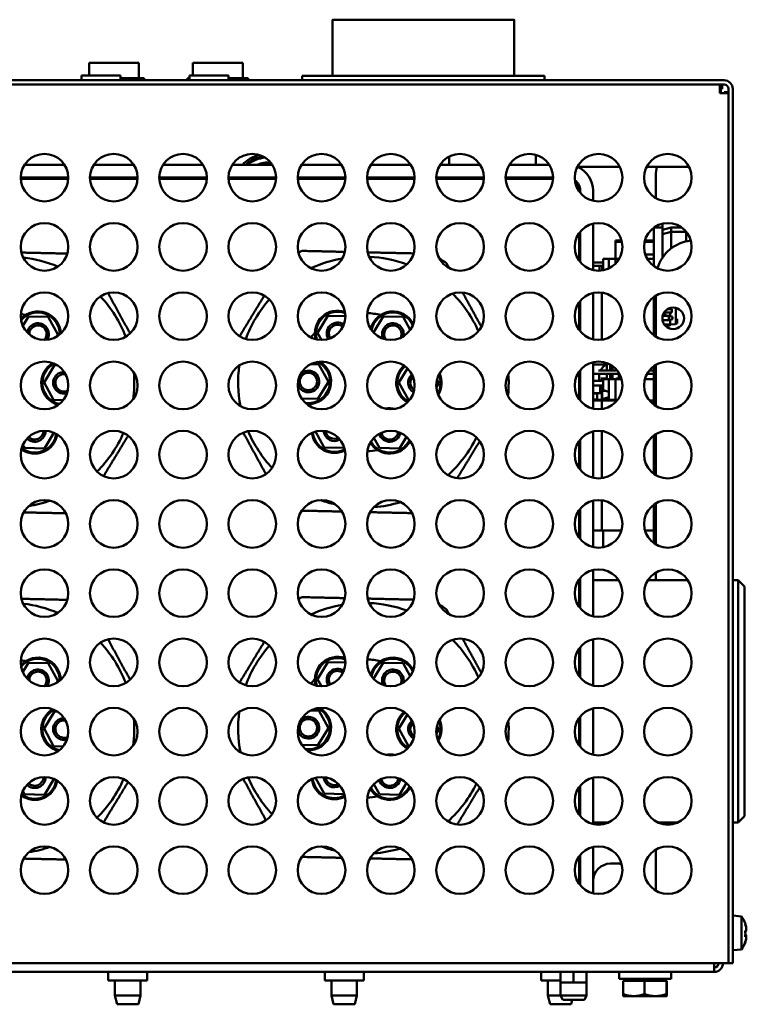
# Model space of a CAD drawing. Header units: millimetres. Extents: x 696 to 2238, y 227 to 1954.
# Tile 7 of 8: x 1503 to 1671, y 1727 to 1954. Entities that reach past the tile are written whole.
import ezdxf

# ---------------------------------------------------------------- set-up
doc = ezdxf.new("R2010")
doc.units = ezdxf.units.MM
doc.header["$LTSCALE"] = 7.142857
doc.layers.add('Видимый контур (ГОСТ)', color=7, linetype='Continuous', lineweight=50)

msp = doc.modelspace()

# ---------------------------------------------------------------- linework, layer by layer
at = {"layer": 'Видимый контур (ГОСТ)'}
for p, q in [((1617.49, 1954.35), (1575.49, 1954.35)), ((1575.49, 1941.35), (1575.49, 1954.35)), ((1617.49, 1941.35), (1617.49, 1954.35)), ((1530.74, 1944.35), (1519.24, 1944.35)), ((1519.24, 1941.42), (1519.24, 1944.35)), ((1530.74, 1940.85), (1530.74, 1944.35)), ((1554.74, 1944.35), (1543.24, 1944.35)), ((1543.24, 1941.42), (1543.24, 1944.35)), ((1554.74, 1940.85), (1554.74, 1944.35)), ((1517.49, 1941.42), (1526.49, 1941.42)), ((1517.49, 1940.35), (1517.49, 1941.42)), ((1526.49, 1940.35), (1526.49, 1941.42)), ((1531.99, 1940.85), (1526.49, 1940.85)), ((1531.99, 1940.35), (1531.99, 1940.85)), ((1542.49, 1940.85), (1541.99, 1940.85)), ((1541.99, 1940.35), (1541.99, 1940.85)), ((1542.49, 1941.42), (1551.49, 1941.42)), ((1542.49, 1940.35), (1542.49, 1941.42)), ((1551.49, 1940.35), (1551.49, 1941.42)), ((1555.99, 1940.85), (1551.49, 1940.85)), ((1555.99, 1940.35), (1555.99, 1940.85)), ((1624.49, 1941.35), (1568.49, 1941.35)), ((1568.49, 1940.35), (1568.49, 1941.35)), ((1624.49, 1940.35), (1624.49, 1941.35)), ((1665.96, 1940.35), (1334.96, 1940.35)), ((1334.96, 1939.35), (1665.96, 1939.35)), ((1664.96, 1937.35), (1664.96, 1939.35)), ((1664.96, 1938.35), (1665.26, 1938.35)), ((1665.19, 1937.35), (1665.19, 1938.35)), ((1665.26, 1938.35), (1665.26, 1939.35)), ((1665.48, 1938.35), (1665.26, 1938.35)), ((1665.48, 1938.35), (1665.48, 1939.35)), ((1666.96, 1736.35), (1666.96, 1938.35)), ((1667.96, 1736.35), (1667.96, 1938.35)), ((1666.96, 1937.35), (1664.96, 1937.35)), ((1665.96, 1937.35), (1665.96, 1937.64)), ((1665.96, 1937.64), (1666.96, 1937.64)), ((1558.05, 1923.03), (1557.96, 1922.94)), ((1558.17, 1923.01), (1558.05, 1923.03)), ((1602.44, 1920.85), (1602.44, 1922.73)), ((1622.44, 1923.15), (1622.44, 1920.85)), ((1513.57, 1920.85), (1504.35, 1920.85)), ((1529.57, 1920.85), (1520.35, 1920.85)), ((1545.57, 1920.85), (1536.35, 1920.85)), ((1561.57, 1920.85), (1552.35, 1920.85)), ((1577.57, 1920.85), (1568.35, 1920.85)), ((1593.57, 1920.85), (1584.35, 1920.85)), ((1609.57, 1920.85), (1600.35, 1920.85)), ((1625.57, 1920.85), (1616.35, 1920.85)), ((1632.08, 1920.35), (1641.86, 1920.35)), ((1648.06, 1920.35), (1657.86, 1920.35)), ((1503.46, 1917.85), (1514.46, 1917.85)), ((1519.46, 1917.85), (1530.46, 1917.85)), ((1519.59, 1917.85), (1519.59, 1917.6)), ((1524.39, 1917.85), (1524.39, 1917.6)), ((1535.46, 1917.85), (1546.46, 1917.85)), ((1551.46, 1917.85), (1562.46, 1917.85)), ((1567.46, 1917.85), (1578.46, 1917.85)), ((1577.99, 1917.85), (1577.99, 1917.6)), ((1583.46, 1917.85), (1594.46, 1917.85)), ((1599.46, 1917.85), (1610.46, 1917.85)), ((1602.44, 1917.6), (1602.44, 1917.85)), ((1615.46, 1917.85), (1626.46, 1917.85)), ((1622.44, 1917.85), (1622.44, 1917.6)), ((1650.19, 1918.35), (1650.19, 1913.1)), ((1503.47, 1917.6), (1514.46, 1917.6)), ((1519.47, 1917.6), (1530.46, 1917.6)), ((1535.47, 1917.6), (1546.46, 1917.6)), ((1551.47, 1917.6), (1562.46, 1917.6)), ((1567.47, 1917.6), (1578.46, 1917.6)), ((1583.47, 1917.6), (1594.46, 1917.6)), ((1599.47, 1917.6), (1610.46, 1917.6)), ((1615.47, 1917.6), (1626.46, 1917.6)), ((1632.69, 1914.39), (1632.69, 1914.85)), ((1635.69, 1912.5), (1635.69, 1914.85)), ((1635.69, 1896.5), (1635.69, 1907.2)), ((1650.1, 1906.54), (1650.1, 1906.35)), ((1651.69, 1907.2), (1651.69, 1906.35)), ((1632.44, 1904.97), (1632.44, 1898.73)), ((1632.69, 1898.39), (1632.69, 1905.31)), ((1649.69, 1897.43), (1649.69, 1906.27)), ((1651.69, 1906.35), (1649.8, 1906.35)), ((1651.69, 1899.32), (1651.69, 1906.35)), ((1651.69, 1905.8), (1653.69, 1906.3)), ((1651.69, 1904.8), (1653.69, 1905.3)), ((1653.69, 1906.3), (1653.69, 1905.3)), ((1653.69, 1906.3), (1656.2, 1906.3)), ((1653.69, 1905.3), (1653.69, 1901.47)), ((1653.69, 1905.3), (1657.19, 1905.3)), ((1657.19, 1905.38), (1657.19, 1903.12)), ((1640.85, 1903.32), (1640.86, 1903.32)), ((1640.85, 1903.32), (1640.85, 1903.02)), ((1640.85, 1903.02), (1640.86, 1903.02)), ((1640.86, 1903.32), (1640.87, 1903.32)), ((1640.86, 1903.32), (1640.86, 1903.02)), ((1640.86, 1903.02), (1640.87, 1903.02)), ((1640.87, 1903.32), (1642.26, 1903.32)), ((1640.87, 1903.32), (1640.87, 1903.02)), ((1640.87, 1903.02), (1640.9, 1903.02)), ((1640.9, 1903.02), (1642.34, 1903.02)), ((1640.9, 1899.13), (1640.9, 1903.02)), ((1647.59, 1903.02), (1649.69, 1903.02)), ((1647.66, 1903.32), (1649.69, 1903.32)), ((1649.69, 1900.07), (1647.76, 1900.07)), ((1651.69, 1899.9), (1652.03, 1899.81)), ((1638.05, 1898.26), (1635.69, 1898.26)), ((1635.69, 1897.51), (1637.15, 1897.51)), ((1637.15, 1897.51), (1637.75, 1897.51)), ((1637.15, 1896.35), (1637.15, 1897.51)), ((1638.05, 1897.51), (1637.75, 1897.51)), ((1637.75, 1896.41), (1637.75, 1897.51)), ((1639.35, 1899.13), (1638.05, 1899.13)), ((1638.05, 1899.13), (1638.05, 1896.59)), ((1640.85, 1899.13), (1639.35, 1899.13)), ((1639.35, 1899.13), (1639.35, 1896.89)), ((1641.74, 1899.13), (1640.85, 1899.13)), ((1640.85, 1899.13), (1640.85, 1897.95)), ((1649.69, 1899.13), (1648.18, 1899.13)), ((1638.05, 1896.59), (1638.3, 1896.52)), ((1638.05, 1896.59), (1638.05, 1896.46)), ((1635.69, 1880.5), (1635.69, 1891.2)), ((1637.69, 1880.4), (1637.69, 1891.3)), ((1650.19, 1881.1), (1650.19, 1890.6)), ((1632.44, 1888.97), (1632.44, 1882.73)), ((1632.69, 1882.39), (1632.69, 1889.31)), ((1649.69, 1881.43), (1649.69, 1890.27)), ((1652.24, 1886.61), (1652.03, 1886.61)), ((1652.06, 1886.66), (1653.9, 1886.66)), ((1652.22, 1886.61), (1652.25, 1886.61)), ((1652.22, 1886.61), (1652.22, 1886.61)), ((1652.24, 1885.93), (1652.24, 1886.61)), ((1652.25, 1886.61), (1652.25, 1885.93)), ((1652.72, 1886.02), (1652.25, 1886.02)), ((1653.06, 1885.93), (1652.72, 1886.02)), ((1652.84, 1887.46), (1653.9, 1887.46)), ((1653.49, 1887.75), (1653.49, 1887.46)), ((1653.49, 1886.66), (1653.49, 1885.84)), ((1653.9, 1887.46), (1653.9, 1886.66)), ((1654.79, 1887.78), (1654.79, 1884.98)), ((1505.22, 1885.76), (1503.93, 1883.64)), ((1509.83, 1885.66), (1505.22, 1885.76)), ((1512.05, 1881.61), (1509.83, 1885.66)), ((1574.44, 1885.92), (1572.04, 1881.97)), ((1578.46, 1885.83), (1574.44, 1885.92)), ((1587.22, 1885.76), (1584.97, 1882.07)), ((1591.83, 1885.66), (1587.22, 1885.76)), ((1593.46, 1882.68), (1591.83, 1885.66)), ((1651.72, 1884.93), (1653.15, 1884.93)), ((1651.75, 1885.93), (1653.15, 1885.93)), ((1651.77, 1884.72), (1651.77, 1884.93)), ((1653.49, 1883.94), (1652.07, 1884.01)), ((1652.1, 1883.97), (1652.17, 1883.97)), ((1652.17, 1883.88), (1652.17, 1883.97)), ((1652.19, 1883.95), (1652.17, 1883.96)), ((1652.19, 1883.95), (1652.19, 1883.85)), ((1653.45, 1883.87), (1652.19, 1883.87)), ((1653.45, 1883.79), (1652.23, 1883.79)), ((1653.15, 1885.93), (1654.05, 1885.68)), ((1653.15, 1884.93), (1653.15, 1885.93)), ((1653.15, 1884.93), (1654.05, 1885.18)), ((1653.49, 1885.02), (1653.49, 1884.04)), ((1653.49, 1884.04), (1653.49, 1883.94)), ((1654.69, 1884), (1653.49, 1883.94)), ((1653.49, 1883.94), (1653.49, 1883.91)), ((1653.57, 1883.94), (1653.57, 1883.91)), ((1654.05, 1885.68), (1654.05, 1885.18)), ((1655.1, 1885.15), (1654.79, 1885.15)), ((1655.1, 1885.08), (1654.79, 1885.08)), ((1654.79, 1884.98), (1654.79, 1884.42)), ((1655.1, 1884.95), (1654.79, 1884.95)), ((1655.1, 1884.77), (1654.79, 1884.77)), ((1655.1, 1884.67), (1654.79, 1884.67)), ((1655.1, 1884.57), (1654.79, 1884.57)), ((1654.79, 1884.42), (1654.79, 1884.1)), ((1655.1, 1884.39), (1654.79, 1884.39)), ((1655.1, 1884.25), (1654.79, 1884.25)), ((1655.1, 1884.17), (1654.79, 1884.17)), ((1655.1, 1884.17), (1654.79, 1884.17)), ((1655.1, 1885.15), (1655.1, 1885.08)), ((1655.1, 1885.08), (1655.1, 1884.95)), ((1655.1, 1884.95), (1655.1, 1884.77)), ((1655.1, 1884.77), (1655.1, 1884.67)), ((1655.1, 1884.67), (1655.1, 1884.57)), ((1655.1, 1884.57), (1655.1, 1884.39)), ((1655.1, 1884.39), (1655.1, 1884.25)), ((1655.1, 1884.25), (1655.1, 1884.17)), ((1655.1, 1884.17), (1655.1, 1884.17)), ((1511.75, 1881.11), (1512.05, 1881.61)), ((1572.04, 1881.97), (1572.93, 1880.35)), ((1652.72, 1883.48), (1652.53, 1883.48)), ((1653.1, 1883.38), (1652.72, 1883.48)), ((1653.1, 1883.38), (1653.1, 1883.1)), ((1572.31, 1874.7), (1570.46, 1874.75)), ((1574.53, 1870.65), (1572.31, 1874.7)), ((1635.69, 1864.5), (1635.69, 1875.2)), ((1635.69, 1874.69), (1638.93, 1874.69)), ((1639.65, 1874.65), (1639.65, 1873.32)), ((1511.24, 1874.49), (1508.84, 1870.55)), ((1511.94, 1874.48), (1511.24, 1874.49)), ((1592.81, 1873.78), (1590.84, 1870.55)), ((1632.44, 1872.97), (1632.44, 1866.73)), ((1632.69, 1866.39), (1632.69, 1873.31)), ((1636.9, 1872.52), (1635.69, 1872.52)), ((1636.9, 1873.32), (1641.23, 1873.32)), ((1636.9, 1872.52), (1641.77, 1872.52)), ((1638.9, 1873.32), (1638.9, 1874.52)), ((1639.65, 1872.52), (1639.65, 1871.29)), ((1640.15, 1874.34), (1640.15, 1873.32)), ((1640.15, 1872.52), (1640.15, 1871.29)), ((1641.65, 1872.52), (1641.65, 1871.41)), ((1648.15, 1872.52), (1649.69, 1872.52)), ((1648.69, 1873.32), (1649.69, 1873.32)), ((1649.69, 1865.43), (1649.69, 1874.27)), ((1650.19, 1865.1), (1650.19, 1874.6)), ((1508.84, 1870.55), (1511.06, 1866.5)), ((1572.13, 1866.71), (1574.53, 1870.65)), ((1590.84, 1870.55), (1593.06, 1866.5)), ((1599.49, 1869.36), (1600.08, 1870.34)), ((1600.08, 1870.34), (1599.62, 1871.17)), ((1632.69, 1870.32), (1632.44, 1870.32)), ((1638.05, 1870.92), (1635.69, 1870.92)), ((1637.1, 1871.97), (1637.1, 1871.27)), ((1637.1, 1871.27), (1637.1, 1870.97)), ((1637.1, 1870.97), (1637.1, 1870.92)), ((1637.1, 1870.97), (1638.05, 1870.97)), ((1638.6, 1871.47), (1637.5, 1871.47)), ((1639.35, 1871.29), (1638.05, 1871.29)), ((1638.05, 1871.29), (1638.05, 1868.75)), ((1638.9, 1871.47), (1638.6, 1871.47)), ((1640.85, 1871.29), (1639.35, 1871.29)), ((1639.35, 1871.29), (1639.35, 1868.37)), ((1642.27, 1871.29), (1640.85, 1871.29)), ((1640.85, 1871.29), (1640.85, 1866.48)), ((1641.15, 1871.42), (1641.65, 1871.42)), ((1641.65, 1871.41), (1642.15, 1871.41)), ((1642.15, 1871.69), (1642.15, 1871.41)), ((1642.15, 1871.42), (1642.24, 1871.42)), ((1649.69, 1871.29), (1647.66, 1871.29)), ((1647.86, 1871.29), (1647.66, 1871.29)), ((1632.69, 1869.82), (1632.44, 1869.82)), ((1632.44, 1868.94), (1632.69, 1868.94)), ((1632.44, 1868.62), (1632.69, 1868.87)), ((1635.69, 1869.82), (1637.3, 1869.82)), ((1637.3, 1868.08), (1635.69, 1868.08)), ((1635.69, 1867.96), (1636.6, 1867.96)), ((1636.6, 1868.08), (1636.6, 1867.96)), ((1636.6, 1868.08), (1636.6, 1866.48)), ((1636.6, 1867.96), (1636.6, 1866.61)), ((1637.3, 1868.08), (1637.3, 1869.82)), ((1637.8, 1869.82), (1637.3, 1869.82)), ((1637.3, 1868.08), (1637.7, 1868.08)), ((1637.7, 1866.48), (1637.7, 1868.08)), ((1637.8, 1869.82), (1637.8, 1866.48)), ((1637.8, 1869.82), (1638.05, 1869.82)), ((1637.8, 1868.61), (1638.54, 1868.61)), ((1638.05, 1868.75), (1639.35, 1868.37)), ((1639.35, 1868.37), (1639.35, 1867.12)), ((1511.06, 1866.5), (1513.28, 1866.45)), ((1568.39, 1866.79), (1572.13, 1866.71)), ((1593.06, 1866.5), (1593.32, 1866.49)), ((1636.6, 1866.61), (1635.69, 1866.61)), ((1635.69, 1866.48), (1637.3, 1866.48)), ((1637.69, 1866.35), (1635.69, 1866.35)), ((1636.6, 1866.61), (1636.6, 1866.48)), ((1637.3, 1866.35), (1637.3, 1866.48)), ((1637.3, 1866.48), (1641.31, 1866.48)), ((1637.69, 1864.4), (1637.69, 1866.35)), ((1641.21, 1866.35), (1637.69, 1866.35)), ((1639.35, 1867.12), (1638.05, 1866.75)), ((1638.05, 1866.75), (1638.05, 1866.48)), ((1639.35, 1867.12), (1639.35, 1866.48)), ((1649.69, 1866.35), (1648.72, 1866.35)), ((1508.93, 1855.28), (1511.13, 1858.9)), ((1571.55, 1859.17), (1573.54, 1855.54)), ((1635.69, 1848.5), (1635.69, 1859.2)), ((1637.69, 1848.4), (1637.69, 1859.3)), ((1585.04, 1857.71), (1586.31, 1855.39)), ((1590.93, 1855.28), (1592.58, 1857.99)), ((1632.44, 1856.97), (1632.44, 1850.73)), ((1632.69, 1850.39), (1632.69, 1857.31)), ((1649.69, 1849.43), (1649.69, 1858.27)), ((1650.19, 1849.1), (1650.19, 1858.6)), ((1503.93, 1856.08), (1504.31, 1855.39)), ((1504.31, 1855.39), (1508.93, 1855.28)), ((1573.54, 1855.54), (1578.15, 1855.44)), ((1578.15, 1855.44), (1578.2, 1855.52)), ((1586.31, 1855.39), (1590.93, 1855.28)), ((1635.69, 1832.5), (1635.69, 1843.2)), ((1637.69, 1836.35), (1637.69, 1843.3)), ((1632.44, 1840.97), (1632.44, 1834.73)), ((1632.69, 1834.39), (1632.69, 1841.31)), ((1649.69, 1833.43), (1649.69, 1842.27)), ((1650.19, 1833.1), (1650.19, 1842.6)), ((1632.44, 1836.35), (1632.69, 1836.35)), ((1635.69, 1836.35), (1637.69, 1836.35)), ((1642.26, 1836.35), (1637.69, 1836.35)), ((1638.05, 1832.46), (1638.05, 1836.35)), ((1649.69, 1836.35), (1647.67, 1836.35)), ((1635.69, 1816.5), (1635.69, 1827.2)), ((1632.44, 1824.97), (1632.44, 1818.73)), ((1632.69, 1818.39), (1632.69, 1825.31)), ((1641.57, 1824.85), (1635.69, 1824.85)), ((1657.57, 1824.85), (1648.35, 1824.85)), ((1650.19, 1826.35), (1649.8, 1826.35)), ((1650.19, 1824.85), (1650.19, 1826.6)), ((1669.19, 1824.85), (1667.96, 1824.85)), ((1669.19, 1768.85), (1669.19, 1824.85)), ((1670.69, 1823.35), (1669.19, 1824.85)), ((1670.69, 1823.35), (1670.69, 1770.35)), ((1635.69, 1800.5), (1635.69, 1811.2)), ((1632.44, 1808.97), (1632.44, 1802.73)), ((1632.69, 1802.39), (1632.69, 1809.31)), ((1505.22, 1805.76), (1503.93, 1803.64)), ((1509.83, 1805.66), (1505.22, 1805.76)), ((1512.05, 1801.61), (1509.83, 1805.66)), ((1574.44, 1805.92), (1572.04, 1801.97)), ((1578.46, 1805.83), (1574.44, 1805.92)), ((1587.22, 1805.76), (1584.97, 1802.07)), ((1591.83, 1805.66), (1587.22, 1805.76)), ((1593.46, 1802.68), (1591.83, 1805.66)), ((1572.04, 1801.97), (1572.93, 1800.35)), ((1511.75, 1801.11), (1512.05, 1801.61)), ((1635.69, 1784.5), (1635.69, 1795.2)), ((1511.24, 1794.49), (1508.84, 1790.55)), ((1511.94, 1794.48), (1511.24, 1794.49)), ((1572.31, 1794.7), (1570.46, 1794.75)), ((1574.53, 1790.65), (1572.31, 1794.7)), ((1592.81, 1793.78), (1590.84, 1790.55)), ((1632.44, 1792.97), (1632.44, 1786.73)), ((1632.69, 1786.39), (1632.69, 1793.31)), ((1508.84, 1790.55), (1511.06, 1786.5)), ((1572.13, 1786.71), (1574.53, 1790.65)), ((1590.84, 1790.55), (1593.06, 1786.5)), ((1600.08, 1790.34), (1599.62, 1791.17)), ((1599.49, 1789.36), (1600.08, 1790.34)), ((1511.06, 1786.5), (1513.28, 1786.45)), ((1568.39, 1786.79), (1572.13, 1786.71)), ((1593.06, 1786.5), (1593.32, 1786.49)), ((1571.55, 1779.17), (1573.54, 1775.54)), ((1635.69, 1768.5), (1635.69, 1779.2)), ((1508.93, 1775.28), (1511.13, 1778.9)), ((1585.04, 1777.71), (1586.31, 1775.39)), ((1590.93, 1775.28), (1592.58, 1777.99)), ((1632.44, 1776.97), (1632.44, 1770.73)), ((1632.69, 1770.39), (1632.69, 1777.31)), ((1503.93, 1776.08), (1504.31, 1775.39)), ((1504.31, 1775.39), (1508.93, 1775.28)), ((1573.54, 1775.54), (1578.15, 1775.44)), ((1578.15, 1775.44), (1578.2, 1775.52)), ((1586.31, 1775.39), (1590.93, 1775.28)), ((1670.69, 1770.35), (1669.19, 1768.85)), ((1639.26, 1768.85), (1635.69, 1768.85)), ((1655.26, 1768.85), (1650.67, 1768.85)), ((1669.19, 1768.85), (1667.96, 1768.85)), ((1635.69, 1755.35), (1635.69, 1763.2)), ((1632.44, 1760.97), (1632.44, 1754.73)), ((1632.69, 1754.39), (1632.69, 1761.31)), ((1650.19, 1753.1), (1650.19, 1762.6)), ((1639.69, 1759.35), (1641.69, 1759.35)), ((1632.44, 1756.93), (1632.69, 1756.16)), ((1635.69, 1755.55), (1635.69, 1755.55)), ((1635.69, 1752.5), (1635.69, 1755.35)), ((1669.96, 1747.17), (1667.96, 1747.35)), ((1669.96, 1747.17), (1669.96, 1739.52)), ((1669.96, 1739.52), (1667.96, 1739.35)), ((1379.96, 1736.35), (1664.96, 1736.35)), ((1663.69, 1734.35), (1663.69, 1736.35)), ((1664.96, 1736.35), (1666.96, 1736.35)), ((1666.96, 1736.35), (1667.96, 1736.35)), ((1663.69, 1734.35), (1337.69, 1734.35)), ((1523.69, 1732.35), (1523.69, 1734.35)), ((1532.69, 1732.35), (1532.69, 1734.35)), ((1573.69, 1732.35), (1573.69, 1734.35)), ((1582.69, 1732.35), (1582.69, 1734.35)), ((1623.69, 1732.35), (1623.69, 1734.35)), ((1628.19, 1731.85), (1628.19, 1734.35)), ((1631.19, 1731.85), (1631.19, 1734.35)), ((1634.19, 1731.85), (1634.19, 1734.35)), ((1641.69, 1734.35), (1641.69, 1732.75)), ((1653.69, 1734.35), (1653.69, 1732.75)), ((1523.69, 1732.35), (1532.69, 1732.35)), ((1525.24, 1728.85), (1525.24, 1732.35)), ((1531.14, 1728.85), (1531.14, 1732.35)), ((1573.69, 1732.35), (1582.69, 1732.35)), ((1575.24, 1728.85), (1575.24, 1732.35)), ((1581.14, 1728.85), (1581.14, 1732.35)), ((1623.69, 1732.35), (1628.19, 1732.35)), ((1625.24, 1728.85), (1625.24, 1732.35)), ((1629.69, 1731.85), (1628.19, 1731.85)), ((1628.19, 1728.85), (1628.19, 1731.85)), ((1631.19, 1731.85), (1629.69, 1731.85)), ((1632.69, 1731.85), (1631.19, 1731.85)), ((1634.19, 1731.85), (1632.69, 1731.85)), ((1634.19, 1728.85), (1634.19, 1731.85)), ((1653.69, 1732.75), (1641.69, 1732.75)), ((1642.61, 1732.25), (1647.54, 1732.25)), ((1642.61, 1732.25), (1642.61, 1729.2)), ((1643.34, 1732.25), (1643.34, 1732.75)), ((1647.54, 1732.25), (1652.61, 1732.25)), ((1647.54, 1732.25), (1647.54, 1729.2)), ((1652.04, 1732.25), (1652.04, 1732.75)), ((1652.61, 1732.25), (1652.76, 1732.25)), ((1652.61, 1732.25), (1652.61, 1729.2)), ((1652.76, 1732.25), (1652.76, 1729.2)), ((1525.24, 1728.85), (1531.14, 1728.85)), ((1525.74, 1726.85), (1525.24, 1728.85)), ((1530.64, 1726.85), (1525.74, 1726.85)), ((1530.64, 1726.85), (1531.14, 1728.85)), ((1575.24, 1728.85), (1581.14, 1728.85)), ((1575.74, 1726.85), (1575.24, 1728.85)), ((1580.64, 1726.85), (1575.74, 1726.85)), ((1580.64, 1726.85), (1581.14, 1728.85)), ((1625.24, 1728.85), (1628.19, 1728.85)), ((1625.74, 1726.85), (1625.24, 1728.85)), ((1630.64, 1726.85), (1625.74, 1726.85)), ((1628.19, 1728.85), (1634.19, 1728.85)), ((1628.69, 1727.85), (1628.19, 1728.85)), ((1633.69, 1727.85), (1628.69, 1727.85)), ((1630.64, 1726.85), (1630.89, 1727.85)), ((1633.69, 1727.85), (1634.19, 1728.85)), ((1642.69, 1728.75), (1642.68, 1728.75)), ((1642.69, 1728.75), (1645.08, 1728.75)), ((1645.08, 1728.75), (1650.07, 1728.75)), ((1650.07, 1728.75), (1652.68, 1728.75)), ((1652.68, 1728.75), (1652.69, 1728.75)), ((1652.69, 1728.75), (1652.69, 1728.75))]:
    msp.add_line(p, q, dxfattribs=at)
for centre, radius in [((1508.96, 1917.85), 5.5), ((1524.96, 1917.85), 5.5), ((1540.96, 1917.85), 5.5), ((1556.96, 1917.85), 5.5), ((1572.96, 1917.85), 5.5), ((1588.96, 1917.85), 5.5), ((1604.96, 1917.85), 5.5), ((1620.96, 1917.85), 5.5), ((1636.96, 1917.85), 5.5), ((1652.96, 1917.85), 5.5), ((1508.96, 1901.85), 5.5), ((1524.96, 1901.85), 5.5), ((1540.96, 1901.85), 5.5), ((1556.96, 1901.85), 5.5), ((1572.96, 1901.85), 5.5), ((1588.96, 1901.85), 5.5), ((1604.96, 1901.85), 5.5), ((1620.96, 1901.85), 5.5), ((1636.96, 1901.85), 5.5), ((1652.96, 1901.85), 5.5), ((1508.96, 1885.85), 5.5), ((1524.96, 1885.85), 5.5), ((1540.96, 1885.85), 5.5), ((1556.96, 1885.85), 5.5), ((1572.96, 1885.85), 5.5), ((1588.96, 1885.85), 5.5), ((1604.96, 1885.85), 5.5), ((1620.96, 1885.85), 5.5), ((1636.96, 1885.85), 5.5), ((1652.96, 1885.85), 5.5), ((1654.19, 1885.35), 2.5), ((1508.96, 1869.85), 5.5), ((1524.96, 1869.85), 5.5), ((1540.96, 1869.85), 5.5), ((1556.96, 1869.85), 5.5), ((1572.96, 1869.85), 5.5), ((1588.96, 1869.85), 5.5), ((1604.96, 1869.85), 5.5), ((1620.96, 1869.85), 5.5), ((1636.96, 1869.85), 5.5), ((1652.96, 1869.85), 5.5), ((1569.91, 1870.76), 2), ((1508.96, 1853.85), 5.5), ((1524.96, 1853.85), 5.5), ((1540.96, 1853.85), 5.5), ((1556.96, 1853.85), 5.5), ((1572.96, 1853.85), 5.5), ((1588.96, 1853.85), 5.5), ((1604.96, 1853.85), 5.5), ((1620.96, 1853.85), 5.5), ((1636.96, 1853.85), 5.5), ((1652.96, 1853.85), 5.5), ((1508.96, 1837.85), 5.5), ((1524.96, 1837.85), 5.5), ((1540.96, 1837.85), 5.5), ((1556.96, 1837.85), 5.5), ((1572.96, 1837.85), 5.5), ((1588.96, 1837.85), 5.5), ((1604.96, 1837.85), 5.5), ((1620.96, 1837.85), 5.5), ((1636.96, 1837.85), 5.5), ((1652.96, 1837.85), 5.5), ((1508.96, 1821.85), 5.5), ((1524.96, 1821.85), 5.5), ((1540.96, 1821.85), 5.5), ((1556.96, 1821.85), 5.5), ((1572.96, 1821.85), 5.5), ((1588.96, 1821.85), 5.5), ((1604.96, 1821.85), 5.5), ((1620.96, 1821.85), 5.5), ((1636.96, 1821.85), 5.5), ((1652.96, 1821.85), 5.5), ((1508.96, 1805.85), 5.5), ((1524.96, 1805.85), 5.5), ((1540.96, 1805.85), 5.5), ((1556.96, 1805.85), 5.5), ((1572.96, 1805.85), 5.5), ((1588.96, 1805.85), 5.5), ((1604.96, 1805.85), 5.5), ((1620.96, 1805.85), 5.5), ((1636.96, 1805.85), 5.5), ((1652.96, 1805.85), 5.5), ((1508.96, 1789.85), 5.5), ((1524.96, 1789.85), 5.5), ((1540.96, 1789.85), 5.5), ((1556.96, 1789.85), 5.5), ((1572.96, 1789.85), 5.5), ((1588.96, 1789.85), 5.5), ((1604.96, 1789.85), 5.5), ((1620.96, 1789.85), 5.5), ((1636.96, 1789.85), 5.5), ((1652.96, 1789.85), 5.5), ((1569.91, 1790.76), 2), ((1508.96, 1773.85), 5.5), ((1524.96, 1773.85), 5.5), ((1540.96, 1773.85), 5.5), ((1556.96, 1773.85), 5.5), ((1572.96, 1773.85), 5.5), ((1588.96, 1773.85), 5.5), ((1604.96, 1773.85), 5.5), ((1620.96, 1773.85), 5.5), ((1636.96, 1773.85), 5.5), ((1652.96, 1773.85), 5.5), ((1508.96, 1757.85), 5.5), ((1524.96, 1757.85), 5.5), ((1540.96, 1757.85), 5.5), ((1556.96, 1757.85), 5.5), ((1572.96, 1757.85), 5.5), ((1588.96, 1757.85), 5.5), ((1604.96, 1757.85), 5.5), ((1620.96, 1757.85), 5.5), ((1636.96, 1757.85), 5.5), ((1652.96, 1757.85), 5.5)]:
    msp.add_circle(centre, radius, dxfattribs=at)
for centre, radius, start, end in [((1575.49, 1954.35), 0.00002, 98.6915, 180), ((1617.49, 1954.35), 0.00002, 0, 81.3085), ((1665.96, 1938.35), 2, 0, 90), ((1665.96, 1938.35), 1, 0, 90), ((1560.49, 1915.35), 8, 103.9465, 136.5675), ((1560.49, 1915.35), 7.5, 98.1998, 132.8334), ((1560.49, 1915.35), 7.16, 94.5376, 129.8238), ((1560.49, 1915.35), 6, 82.7161, 113.5565), ((1629.69, 1914.85), 6, 0, 66.5995), ((1659.19, 1918.35), 9, 167.1604, 180), ((1560.49, 1915.35), 8, 161.79, 163.6652), ((1560.49, 1915.35), 7.5, 160.5288, 162.5424), ((1560.49, 1915.35), 7.16, 159.5678, 161.6881), ((1560.49, 1915.35), 6, 155.3757, 157.9757), ((1560.49, 1915.35), 7.5, 17.4576, 19.4712), ((1560.49, 1915.35), 8, 16.3348, 18.21), ((1580.49, 1915.35), 5, 150, 153.2563), ((1629.69, 1914.85), 3, 0, 52.8321), ((1629.44, 1914.6), 3, 2.5429, 44.1557), ((1659.19, 1894.35), 9, 95.847, 163.5058), ((1582.69, 1870.6), 33.5, 115.1415, 116.7136), ((1500.69, 1870.6), 29, 66.9613, 83.3634), ((1582.69, 1870.6), 29, 99.7527, 114.8076), ((1582.69, 1870.6), 29, 69.7942, 87.4851), ((1582.69, 1870.6), 33.5, 55.1415, 58.574), ((1582.69, 1870.6), 29, 23.8879, 44.8965), ((1500.69, 1870.6), 29, 21.2084, 43.0596), ((1582.69, 1870.6), 29, 138.7655, 159.9079), ((1500.69, 1870.6), 16, 75.8976, 79.9154), ((1507.44, 1881.71), 5.25, 0.981, 138.499), ((1507.44, 1881.71), 5, 358.5445, 140.9355), ((1576.66, 1881.87), 5.25, 70.9172, 194.7985), ((1576.66, 1881.87), 5, 69.3929, 196.3228), ((1582.69, 1870.6), 16, 75.8976, 87.037), ((1589.44, 1881.71), 5.25, 26.0997, 166.9043), ((1589.44, 1881.71), 5, 23.4011, 169.6029), ((1507.44, 1881.71), 2.5, 327.9063, 171.5736), ((1507.44, 1881.71), 2, 317.1706, 182.3093), ((1576.66, 1881.87), 2.5, 54.5906, 211.1251), ((1576.66, 1881.87), 2, 51.5232, 214.1925), ((1589.44, 1881.71), 2.5, 347.9242, 205.0798), ((1589.44, 1881.71), 2, 334.2777, 218.7263), ((1653.45, 1883.91), 0.12, 270, 0), ((1653.45, 1883.91), 0.04, 270, 0), ((1654.69, 1884.1), 0.1, 273, 0), ((1582.69, 1870.6), 16, 134.8035, 139.7234), ((1513.46, 1870.44), 5.25, 119.5742, 255.4506), ((1513.46, 1870.44), 5, 117.2613, 257.7635), ((1569.91, 1870.76), 5, 262.3148, 64.6122), ((1569.91, 1870.76), 5.25, 266.3567, 60.5703), ((1640.1, 1871.97), 3, 115.1136, 153.3774), ((1639.3, 1874.52), 0.4, 109.9451, 179.9955), ((1513.46, 1870.44), 2.5, 88.8353, 286.1895), ((1513.46, 1870.44), 2, 79.2975, 295.7273), ((1500.69, 1870.6), 29, 352.096, 4.3652), ((1582.69, 1870.6), 29, 172.3809, 190.9595), ((1569.91, 1870.76), 2.5, 193.1032, 133.8238), ((1595.46, 1870.44), 5.25, 130.8167, 239.6143), ((1595.46, 1870.44), 5, 130.1033, 240.3277), ((1595.46, 1870.44), 2.5, 129.9083, 240.5227), ((1595.46, 1870.44), 5, 330.1914, 22.6659), ((1595.46, 1870.44), 5.25, 328.0578, 24.7995), ((1595.46, 1870.44), 2, 133.9164, 236.5146), ((1582.69, 1870.6), 33.5, 355.1415, 2.2927), ((1639.3, 1871.32), 0.4, 180.0045, 183.8852), ((1641.15, 1871.17), 0.25, 90, 150.5551), ((1647.65, 1871.17), 0.25, 29.445, 79.5549), ((1588.71, 1859.33), 5.25, 76.4632, 100.78), ((1506.71, 1859.33), 2.5, 224.4163, 0.2602), ((1506.71, 1859.33), 2, 224.3594, 0.3171), ((1500.69, 1870.6), 29, 314.6514, 336.1444), ((1582.69, 1870.6), 29, 203.0111, 223.1339), ((1575.93, 1859.49), 5.25, 186.7598, 297.6827), ((1575.93, 1859.49), 5, 185.9396, 298.503), ((1575.93, 1859.49), 2.5, 183.6848, 300.7577), ((1575.93, 1859.49), 2, 186.5684, 297.8742), ((1588.71, 1859.33), 2.5, 195.5456, 349.7394), ((1588.71, 1859.33), 2, 192.8171, 352.4679), ((1506.71, 1859.33), 5.25, 233.7638, 350.9127), ((1506.71, 1859.33), 5, 232.6187, 352.0578), ((1588.71, 1859.33), 5.25, 211.0752, 334.2098), ((1588.71, 1859.33), 5, 209.5947, 335.6903), ((1582.69, 1870.6), 29, 312.1976, 333.9276), ((1500.69, 1870.6), 16, 280.341, 281.4722), ((1582.69, 1870.6), 16, 272.9843, 281.4722), ((1500.69, 1870.6), 29, 279.2047, 289.1676), ((1582.69, 1870.6), 29, 250.0129, 256.9214), ((1582.69, 1870.6), 29, 274.64, 287.0653), ((1582.69, 1790.6), 33.5, 115.1415, 116.7136), ((1500.69, 1790.6), 29, 66.9613, 83.3634), ((1582.69, 1790.6), 29, 99.7527, 114.8076), ((1582.69, 1790.6), 29, 69.7942, 87.4851), ((1582.69, 1790.6), 33.5, 55.1415, 58.574), ((1582.69, 1790.6), 29, 23.8879, 44.8965), ((1500.69, 1790.6), 29, 21.2084, 43.0596), ((1582.69, 1790.6), 29, 138.7655, 159.9079), ((1500.69, 1790.6), 16, 75.8976, 79.9154), ((1507.44, 1801.71), 5.25, 0.981, 138.499), ((1507.44, 1801.71), 5, 358.5445, 140.9355), ((1576.66, 1801.87), 5.25, 70.9172, 194.7985), ((1576.66, 1801.87), 5, 69.3929, 196.3228), ((1582.69, 1790.6), 16, 75.8976, 87.037), ((1589.44, 1801.71), 5.25, 26.0997, 166.9043), ((1589.44, 1801.71), 5, 23.4011, 169.6029), ((1507.44, 1801.71), 2.5, 327.9063, 171.5736), ((1576.66, 1801.87), 2.5, 54.5906, 211.1251), ((1589.44, 1801.71), 2.5, 347.9242, 205.0798), ((1507.44, 1801.71), 2, 317.1706, 182.3093), ((1582.69, 1790.6), 16, 134.8035, 139.7234), ((1576.66, 1801.87), 2, 51.5232, 214.1925), ((1589.44, 1801.71), 2, 334.2777, 218.7263), ((1513.46, 1790.44), 5.25, 119.5742, 255.4506), ((1569.91, 1790.76), 5, 262.3148, 64.6122), ((1569.91, 1790.76), 5.25, 266.3567, 60.5703), ((1513.46, 1790.44), 5, 117.2613, 257.7635), ((1513.46, 1790.44), 2.5, 88.8353, 286.1895), ((1500.69, 1790.6), 29, 352.096, 4.3652), ((1582.69, 1790.6), 29, 172.3809, 190.9595), ((1569.91, 1790.76), 2.5, 193.1032, 133.8238), ((1595.46, 1790.44), 5.25, 130.8167, 239.6143), ((1595.46, 1790.44), 5, 130.1033, 240.3277), ((1513.46, 1790.44), 2, 79.2975, 295.7273), ((1595.46, 1790.44), 2.5, 129.9083, 240.5227), ((1595.46, 1790.44), 2, 133.9164, 236.5146), ((1595.46, 1790.44), 5, 330.1914, 22.6659), ((1595.46, 1790.44), 5.25, 328.0578, 24.7995), ((1582.69, 1790.6), 33.5, 355.1415, 2.2927), ((1588.71, 1779.33), 5.25, 76.4632, 100.78), ((1506.71, 1779.33), 2.5, 224.4163, 0.2602), ((1506.71, 1779.33), 2, 224.3594, 0.3171), ((1582.69, 1790.6), 29, 203.0111, 223.1339), ((1575.93, 1779.49), 2.5, 183.6848, 300.7577), ((1575.93, 1779.49), 2, 186.5684, 297.8742), ((1588.71, 1779.33), 2, 192.8171, 352.4679), ((1506.71, 1779.33), 5.25, 233.7638, 350.9127), ((1506.71, 1779.33), 5, 232.6187, 352.0578), ((1500.69, 1790.6), 29, 314.6514, 336.1444), ((1575.93, 1779.49), 5.25, 186.7598, 297.6827), ((1575.93, 1779.49), 5, 185.9396, 298.503), ((1588.71, 1779.33), 5.25, 211.0752, 334.2098), ((1588.71, 1779.33), 5, 209.5947, 335.6903), ((1588.71, 1779.33), 2.5, 195.5456, 349.7394), ((1582.69, 1790.6), 29, 312.1976, 333.9276), ((1500.69, 1790.6), 16, 280.341, 281.4722), ((1582.69, 1790.6), 16, 272.9843, 281.4722), ((1500.69, 1790.6), 29, 279.2047, 289.1676), ((1582.69, 1790.6), 29, 250.0129, 256.9214), ((1582.69, 1790.6), 29, 274.64, 287.0653), ((1639.69, 1755.35), 4, 90, 180), ((1641.69, 1755.35), 4, 81.6341, 90), ((1664.74, 1743.35), 6.48, 19.0211, 36.1943), ((1664.74, 1743.35), 6.48, 323.8057, 340.9789), ((1663.69, 1736.35), 2, 270, 0), ((1663.69, 1736.35), 1, 270, 0)]:
    msp.add_arc(centre, radius, start, end, dxfattribs=at)
for centre, major_axis, ratio, start_param, end_param in [((1665.36, 1742.28), (5.5, 3.19), 0.103415, 6.114609, 6.262826), ((1664.74, 1743.27), (6.44, 0), 0.992847, 0.181327, 0.328807), ((1664.74, 1743.43), (6.44, 0), 0.992847, 0.181327, 0.314183), ((1664.74, 1744.03), (6.44, 0), 0.119392, 5.954379, 6.101858), ((1665.36, 1743.48), (1.29, -6.22), 0.85999, 1.226093, 1.443204), ((1665.36, 1743.22), (1.29, 6.22), 0.85999, 4.908876, 4.959255), ((1664.74, 1744.38), (6.34, 0), 0.617626, 6.258384, 6.335907), ((1664.74, 1744.16), (6.34, 0), 0.786472, 6.230463, 6.335907), ((1664.74, 1742.54), (6.34, 0), 0.786472, 6.258384, 6.335907), ((1664.74, 1742.67), (6.44, 0), 0.119392, 5.954379, 6.101858), ((1664.74, 1743.27), (6.44, 0), 0.992847, 5.954379, 6.101858), ((1665.36, 1744.42), (5.5, -3.19), 0.103415, 6.23465, 6.374231), ((1664.74, 1742.32), (6.34, 0), 0.617626, 6.230463, 6.335907)]:
    msp.add_ellipse(centre, major_axis=major_axis, ratio=ratio, start_param=start_param, end_param=end_param, dxfattribs=at)
for points, weights in [([(1514.24, 1900.3), (1508.71, 1900.43), (1503.62, 1900.54)], [1.01354574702, 1.05012501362, 1.05682897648]), ([(1578.34, 1900.7), (1573.64, 1900.81), (1568.45, 1900.93)], [1.05104146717, 1.03770910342, 1]), ([(1594.25, 1900.35), (1588.77, 1900.47), (1583.61, 1900.59)], [1.02553264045, 1.05754458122, 1.05831436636]), ([(1602.45, 1896.96), (1602.14, 1897.52), (1601.83, 1898.09)], [1.00880420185, 1.00458206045, 1]), ([(1528.73, 1881.84), (1526.2, 1886.47), (1523.62, 1891.18)], [1.05451871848, 1.06568128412, 1.04417924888]), ([(1559.73, 1890.6), (1556.88, 1885.91), (1554.02, 1881.2)], [1.05057310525, 1.06704638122, 1.04855047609]), ([(1609.88, 1883.39), (1607.74, 1887.3), (1605.54, 1891.32)], [1.05732927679, 1.06218478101, 1.04355961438]), ([(1616.16, 1871.94), (1616.08, 1872.08), (1616, 1872.22)], [1, 1.0011391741, 1.00225610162]), ([(1615.95, 1867.58), (1616.01, 1867.67), (1616.06, 1867.76)], [1.00148967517, 1.00074965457, 1]), ([(1554.87, 1858.93), (1557.46, 1854.21), (1560.12, 1849.35)], [1.05545881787, 1.06538425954, 1.04103804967]), ([(1522.6, 1848.89), (1525.47, 1853.61), (1528.28, 1858.24)], [1.04359760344, 1.06613758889, 1.05420008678]), ([(1604.29, 1848.39), (1606.94, 1852.74), (1609.5, 1856.96)], [1.04120209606, 1.06341291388, 1.05682718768]), ([(1504.15, 1840.51), (1508.81, 1840.41), (1513.89, 1840.3)], [1.05334201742, 1.04233505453, 1.00705528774]), ([(1568.4, 1840.91), (1573.22, 1840.8), (1577.66, 1840.7)], [1.00877446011, 1.04181653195, 1.05282867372]), ([(1584.18, 1840.56), (1588.85, 1840.45), (1593.87, 1840.34)], [1.05695987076, 1.05107272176, 1.01995115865]), ([(1514.24, 1820.3), (1508.71, 1820.43), (1503.62, 1820.54)], [1.01354574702, 1.05012501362, 1.05682897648]), ([(1578.34, 1820.7), (1573.64, 1820.81), (1568.45, 1820.93)], [1.05104146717, 1.03770910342, 1]), ([(1594.25, 1820.35), (1588.77, 1820.47), (1583.61, 1820.59)], [1.02553264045, 1.05754458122, 1.05831436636]), ([(1602.45, 1816.96), (1602.14, 1817.52), (1601.83, 1818.09)], [1.00880420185, 1.00458206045, 1]), ([(1528.73, 1801.84), (1526.2, 1806.47), (1523.62, 1811.18)], [1.05451871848, 1.06568128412, 1.04417924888]), ([(1609.88, 1803.39), (1607.74, 1807.3), (1605.54, 1811.32)], [1.05732927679, 1.06218478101, 1.04355961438]), ([(1559.73, 1810.6), (1556.88, 1805.91), (1554.02, 1801.2)], [1.05057310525, 1.06704638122, 1.04855047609]), ([(1616.16, 1791.94), (1616.08, 1792.08), (1616, 1792.22)], [1, 1.0011391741, 1.00225610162]), ([(1615.95, 1787.58), (1616.01, 1787.67), (1616.06, 1787.76)], [1.00148967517, 1.00074965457, 1]), ([(1522.6, 1768.89), (1525.47, 1773.61), (1528.28, 1778.24)], [1.04359760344, 1.06613758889, 1.05420008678]), ([(1554.87, 1778.93), (1557.46, 1774.21), (1560.12, 1769.35)], [1.05545881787, 1.06538425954, 1.04103804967]), ([(1604.29, 1768.39), (1606.94, 1772.74), (1609.5, 1776.96)], [1.04120209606, 1.06341291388, 1.05682718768]), ([(1568.4, 1760.91), (1573.22, 1760.8), (1577.66, 1760.7)], [1.00877446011, 1.04181653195, 1.05282867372]), ([(1504.15, 1760.51), (1508.81, 1760.41), (1513.89, 1760.3)], [1.05334201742, 1.04233505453, 1.00705528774]), ([(1584.18, 1760.56), (1588.85, 1760.45), (1593.87, 1760.34)], [1.05695987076, 1.05107272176, 1.01995115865]), ([(1642.61, 1729.2), (1643.93, 1728.75), (1645.08, 1728.75)], [1, 1.0379548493, 1]), ([(1642.68, 1728.75), (1642.65, 1728.77), (1642.61, 1729.2)], [1.00333501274, 1.03620683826, 1]), ([(1645.08, 1728.75), (1646.22, 1728.75), (1647.54, 1729.2)], [1, 1.0379548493, 1]), ([(1647.54, 1729.2), (1648.9, 1728.75), (1650.07, 1728.75)], [1, 1.0379548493, 1]), ([(1650.07, 1728.75), (1651.25, 1728.75), (1652.61, 1729.2)], [1, 1.0379548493, 1]), ([(1652.61, 1729.2), (1652.65, 1728.75), (1652.68, 1728.75)], [1, 1.0379548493, 1]), ([(1652.68, 1728.75), (1652.72, 1728.75), (1652.76, 1729.2)], [1, 1.0379548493, 1])]:
    msp.add_rational_spline(points, weights, degree=2, dxfattribs=at)
for points in [[(1637.1, 1871.97), (1637.1, 1872.15), (1637.11, 1872.33), (1637.15, 1872.52)], [(1671.07, 1743.89), (1671, 1743.81), (1670.92, 1743.73), (1670.84, 1743.65)], [(1671.07, 1742.8), (1671, 1742.88), (1670.93, 1742.96), (1670.86, 1743.03)], [(1671.07, 1742.53), (1671, 1742.61), (1670.93, 1742.7), (1670.86, 1742.79)], [(1671.07, 1744.58), (1671.06, 1744.58), (1671.05, 1744.57), (1671.04, 1744.57)]]:
    msp.add_open_spline(points, degree=3, dxfattribs=at)
msp.add_open_spline([(1638.9, 1871.32), (1638.9, 1871.32), (1638.9, 1871.32), (1638.9, 1871.32), (1638.9, 1871.32), (1638.9, 1871.35), (1638.9, 1871.4), (1638.9, 1871.41), (1638.9, 1871.42), (1638.9, 1871.43), (1638.9, 1871.51), (1638.9, 1871.63), (1638.9, 1871.79), (1638.9, 1871.93), (1638.9, 1872.1), (1638.9, 1872.29), (1638.9, 1872.3), (1638.9, 1872.32), (1638.9, 1872.33), (1638.9, 1872.39), (1638.9, 1872.45), (1638.9, 1872.52)], degree=3, knots=[0.25, 0.25, 0.25, 0.25, 0.25, 0.25, 0.25, 0.3046875, 0.3046875, 0.3046875, 0.3125, 0.3125, 0.3125, 0.375, 0.375, 0.375, 0.4335938, 0.4335938, 0.4335938, 0.4375, 0.4375, 0.4375, 0.4580578, 0.4580578, 0.4580578, 0.4580578], dxfattribs=at)

doc.saveas('drawing.dxf')
